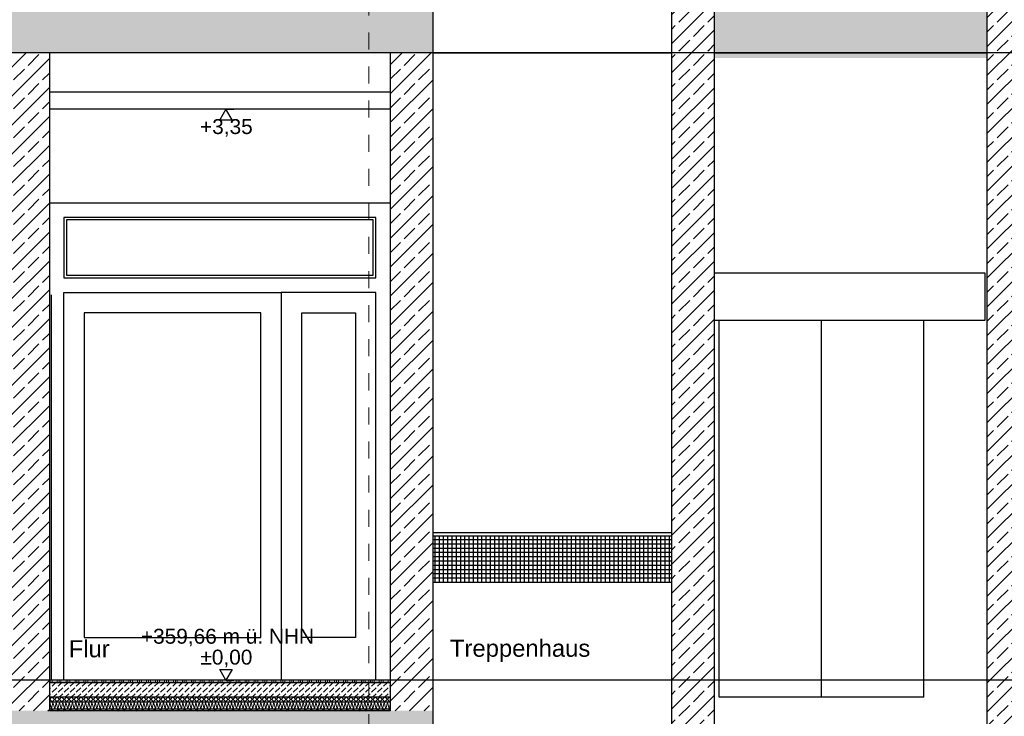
# Model space of a CAD drawing. Header units: metres. Extents: x -27.8 to 39.4, y -22.2 to 2.8.
# Tile 58 of 80: x 13.9 to 19.6, y -10.4 to -6.3. Entities that reach past the tile are written whole.
import ezdxf

# ---------------------------------------------------------------- set-up
doc = ezdxf.new("R2010")
doc.units = ezdxf.units.M
doc.header["$LTSCALE"] = 0.4
doc.header["$MEASUREMENT"] = 0
doc.linetypes.add('Raster', pattern=[0.2, 0.1, -0.05, 0, -0.05])
doc.layers.get('0').update_dxf_attribs({"color": 8, "lineweight": 9})
doc.layers.get('Defpoints').update_dxf_attribs({"color": 8, "lineweight": 9})
for name, color, linetype in [('Neubau_A-Decken', 8, 'Continuous'), ('Neubau_A-STB Wände', 8, 'Continuous'), ('Neubau_A-TB Wände', 8, 'Continuous'), ('Neubau_B-abgehängte Decke', 8, 'Continuous'), ('Neubau_B-Bodenaufbau', 8, 'Continuous'), ('Neubau_B-Treppe _ Geländer', 8, 'Continuous'), ('Neubau_R-Konstruktionsraster gross', 33, 'Continuous'), ('Neubau_S-Linien _ Schraffuren.2D', 8, 'Continuous'), ('Neubau_T-Bemaßung', 8, 'Continuous'), ('Neubau_T-Text', 8, 'Continuous')]:
    doc.layers.add(name, color=color, linetype=linetype)
doc.styles.add('ERSTELLTER_STIL_2', font='arial.ttf')
doc.dimstyles.new('ERSTELLTER_STIL__1', dxfattribs={"dimtxt": 0.0875, "dimasz": 0.059375, "dimexe": 0.18, "dimexo": 0.0625, "dimgap": 0, "dimtad": 1, "dimzin": 0, "dimdsep": 46, "dimtxsty": 'ERSTELLTER_STIL_2', "dimblk": 'ARROWHEAD_6', "dimblk1": 'ARROWHEAD_6', "dimblk2": 'ARROWHEAD_6', "dimcen": 0.09, "dimclrd": 7, "dimclre": 7, "dimclrt": 7, "dimazin": 0, "dimtfac": 1, "dimtdec": 4, "dimtmove": 0, "dimatfit": 3, "dimfxl": 1, "dimtolj": 1, "dimtzin": 0, "dimarcsym": 0})
pattern_1 = [(45, (388.31789, -10.175), (-0.084852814, 0.084852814), []), (45, (388.27546, -10.13257), (-0.084852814, 0.084852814), [0.09, -0.03])]

# ---------------------------------------------------------------- blocks, each defined once
blk = doc.blocks.new('ARROWHEAD_6')
at = {"color": 0, "linetype": 'Continuous', "lineweight": 0}
for p, q in [((0, 0), (-1, 0)), ((-0.5, -0.5), (0.5, 0.5))]:
    blk.add_line(p, q, dxfattribs=at)
blk = doc.blocks.new('*D381')
at = {"layer": 'Defpoints', "color": 0, "linetype": 'Continuous', "transparency": 16777216}
for p in [(-0.3, -10.355), (11.1831, -10.355), (16.03, -10.655)]:
    blk.add_point(p, dxfattribs=at)
at = {"layer": 'Neubau_T-Bemaßung', "linetype": 'Continuous', "lineweight": -2, "transparency": 16777216}
for p, q in [((11.1831, -10.2956), (11.1831, -10.2363)), ((-0.2375, -10.355), (11.3631, -10.355)), ((11.1831, -10.355), (11.1831, -10.3917)), ((11.1831, -10.655), (11.1831, -10.6186)), ((15.9675, -10.655), (11.0031, -10.655)), ((11.1831, -10.7144), (11.1831, -10.7737))]:
    blk.add_line(p, q, dxfattribs=at)
at = {"layer": 'Neubau_T-Bemaßung', "linetype": 'Continuous', "lineweight": -2, "transparency": 16777216, "xscale": 0.059375, "yscale": 0.059375, "zscale": 0.059375}
for p, rotation in [((11.1831, -10.355), 270), ((11.1831, -10.655), 90)]:
    blk.add_blockref('ARROWHEAD_6', p, dxfattribs=dict(at, rotation=rotation))
at = {"layer": 'Neubau_T-Bemaßung', "linetype": 'Continuous', "transparency": 16777216, "insert": (11.1831, -10.5051), "char_height": 0.0875, "attachment_point": 5, "rotation": 90, "style": 'ERSTELLTER_STIL_2'}
blk.add_mtext('\\A1;0.30', dxfattribs=at)
blk = doc.blocks.new('*D383')
at = {"layer": 'Defpoints', "color": 0, "linetype": 'Continuous', "transparency": 16777216}
for p in [(11.0694, -10.175), (33.092, -10.175), (-0.3, -10.355)]:
    blk.add_point(p, dxfattribs=at)
at = {"layer": 'Neubau_T-Bemaßung', "linetype": 'Continuous', "lineweight": -2, "transparency": 16777216}
for p, q in [((11.0694, -10.175), (11.0694, -10.0772)), ((33.0295, -10.175), (10.8894, -10.175)), ((11.0694, -10.2956), (11.0694, -10.2344)), ((-0.2375, -10.355), (11.2494, -10.355))]:
    blk.add_line(p, q, dxfattribs=at)
at = {"layer": 'Neubau_T-Bemaßung', "linetype": 'Continuous', "lineweight": -2, "transparency": 16777216, "xscale": 0.059375, "yscale": 0.059375, "zscale": 0.059375}
for p, rotation in [((11.0694, -10.175), 90), ((11.0694, -10.355), 270)]:
    blk.add_blockref('ARROWHEAD_6', p, dxfattribs=dict(at, rotation=rotation))
at = {"layer": 'Neubau_T-Bemaßung', "linetype": 'Continuous', "transparency": 16777216, "insert": (11.1831, -10.0772), "char_height": 0.0875, "attachment_point": 5, "rotation": 90, "style": 'ERSTELLTER_STIL_2'}
blk.add_mtext('\\A1;0.18', dxfattribs=at)
blk = doc.blocks.new('*D384')
at = {"layer": 'Defpoints', "color": 0, "linetype": 'Continuous', "transparency": 16777216}
for p in [(11.1831, -8.075), (11.3559, -8.075), (33.092, -10.175)]:
    blk.add_point(p, dxfattribs=at)
at = {"layer": 'Neubau_T-Bemaßung', "linetype": 'Continuous', "lineweight": -2, "transparency": 16777216}
for p, q in [((11.2934, -8.075), (11.0031, -8.075)), ((11.1831, -8.1344), (11.1831, -9.0143)), ((11.1831, -10.1156), (11.1831, -9.2427)), ((33.0295, -10.175), (11.0031, -10.175))]:
    blk.add_line(p, q, dxfattribs=at)
at = {"layer": 'Neubau_T-Bemaßung', "linetype": 'Continuous', "lineweight": -2, "transparency": 16777216, "xscale": 0.059375, "yscale": 0.059375, "zscale": 0.059375}
for p, rotation in [((11.1831, -8.075), 90), ((11.1831, -10.175), 270)]:
    blk.add_blockref('ARROWHEAD_6', p, dxfattribs=dict(at, rotation=rotation))
at = {"layer": 'Neubau_T-Bemaßung', "linetype": 'Continuous', "transparency": 16777216, "insert": (11.1831, -9.1285), "char_height": 0.0875, "attachment_point": 5, "rotation": 90, "style": 'ERSTELLTER_STIL_2'}
blk.add_mtext('\\A1;2.10', dxfattribs=at)
blk = doc.blocks.new('*D386')
at = {"layer": 'Defpoints', "color": 0, "linetype": 'Continuous', "transparency": 16777216}
for p in [(11.1831, -6.495), (23.73, -6.495), (11.2444, -7.975)]:
    blk.add_point(p, dxfattribs=at)
at = {"layer": 'Neubau_T-Bemaßung', "linetype": 'Continuous', "lineweight": -2, "transparency": 16777216}
for p, q in [((23.6675, -6.495), (11.0031, -6.495)), ((11.1831, -6.5544), (11.1831, -7.1289)), ((11.1831, -7.9156), (11.1831, -7.3481)), ((11.1819, -7.975), (11.0031, -7.975))]:
    blk.add_line(p, q, dxfattribs=at)
at = {"layer": 'Neubau_T-Bemaßung', "linetype": 'Continuous', "lineweight": -2, "transparency": 16777216, "xscale": 0.059375, "yscale": 0.059375, "zscale": 0.059375}
for p, rotation in [((11.1831, -6.495), 90), ((11.1831, -7.975), 270)]:
    blk.add_blockref('ARROWHEAD_6', p, dxfattribs=dict(at, rotation=rotation))
at = {"layer": 'Neubau_T-Bemaßung', "linetype": 'Continuous', "transparency": 16777216, "insert": (11.1831, -7.2385), "char_height": 0.0875, "attachment_point": 5, "rotation": 90, "style": 'ERSTELLTER_STIL_2'}
blk.add_mtext('\\A1;1.48', dxfattribs=at)
blk = doc.blocks.new('*D387')
at = {"layer": 'Defpoints', "color": 0, "linetype": 'Continuous', "transparency": 16777216}
for p in [(11.1831, -6.195), (23.73, -6.195), (23.73, -6.495)]:
    blk.add_point(p, dxfattribs=at)
at = {"layer": 'Neubau_T-Bemaßung', "linetype": 'Continuous', "lineweight": -2, "transparency": 16777216}
for p, q in [((11.1831, -6.1356), (11.1831, -6.0763)), ((23.6675, -6.195), (11.0031, -6.195)), ((11.1831, -6.195), (11.1831, -6.2317)), ((11.1831, -6.495), (11.1831, -6.4586)), ((23.6675, -6.495), (11.0031, -6.495)), ((11.1831, -6.5544), (11.1831, -6.6138))]:
    blk.add_line(p, q, dxfattribs=at)
at = {"layer": 'Neubau_T-Bemaßung', "linetype": 'Continuous', "lineweight": -2, "transparency": 16777216, "xscale": 0.059375, "yscale": 0.059375, "zscale": 0.059375}
for p, rotation in [((11.1831, -6.195), 270), ((11.1831, -6.495), 90)]:
    blk.add_blockref('ARROWHEAD_6', p, dxfattribs=dict(at, rotation=rotation))
at = {"layer": 'Neubau_T-Bemaßung', "linetype": 'Continuous', "transparency": 16777216, "insert": (11.1831, -6.3451), "char_height": 0.0875, "attachment_point": 5, "rotation": 90, "style": 'ERSTELLTER_STIL_2'}
blk.add_mtext('\\A1;0.30', dxfattribs=at)
blk = doc.blocks.new('*D398')
at = {"layer": 'Defpoints', "color": 0, "linetype": 'Continuous', "transparency": 16777216}
for p in [(11.5331, -6.495), (23.73, -6.495), (-0.3, -10.355)]:
    blk.add_point(p, dxfattribs=at)
at = {"layer": 'Neubau_T-Bemaßung', "linetype": 'Continuous', "lineweight": -2, "transparency": 16777216}
for p, q in [((23.6675, -6.495), (11.3531, -6.495)), ((11.5331, -6.5544), (11.5331, -8.3149)), ((11.5331, -10.2956), (11.5331, -8.5421)), ((-0.2375, -10.355), (11.7131, -10.355))]:
    blk.add_line(p, q, dxfattribs=at)
at = {"layer": 'Neubau_T-Bemaßung', "linetype": 'Continuous', "lineweight": -2, "transparency": 16777216, "xscale": 0.059375, "yscale": 0.059375, "zscale": 0.059375}
for p, rotation in [((11.5331, -6.495), 90), ((11.5331, -10.355), 270)]:
    blk.add_blockref('ARROWHEAD_6', p, dxfattribs=dict(at, rotation=rotation))
at = {"layer": 'Neubau_T-Bemaßung', "linetype": 'Continuous', "transparency": 16777216, "insert": (11.5331, -8.4285), "char_height": 0.0875, "attachment_point": 5, "rotation": 90, "style": 'ERSTELLTER_STIL_2'}
blk.add_mtext('\\A1;3.86', dxfattribs=at)
blk = doc.blocks.new('*D399')
at = {"layer": 'Defpoints', "color": 0, "linetype": 'Continuous', "transparency": 16777216}
for p in [(11.5331, -6.195), (23.73, -6.195), (23.73, -6.495)]:
    blk.add_point(p, dxfattribs=at)
at = {"layer": 'Neubau_T-Bemaßung', "linetype": 'Continuous', "lineweight": -2, "transparency": 16777216}
for p, q in [((11.5331, -6.1356), (11.5331, -6.0763)), ((23.6675, -6.195), (11.3531, -6.195)), ((11.5331, -6.195), (11.5331, -6.2317)), ((11.5331, -6.495), (11.5331, -6.4586)), ((23.6675, -6.495), (11.3531, -6.495)), ((11.5331, -6.5544), (11.5331, -6.6138))]:
    blk.add_line(p, q, dxfattribs=at)
at = {"layer": 'Neubau_T-Bemaßung', "linetype": 'Continuous', "lineweight": -2, "transparency": 16777216, "xscale": 0.059375, "yscale": 0.059375, "zscale": 0.059375}
for p, rotation in [((11.5331, -6.195), 270), ((11.5331, -6.495), 90)]:
    blk.add_blockref('ARROWHEAD_6', p, dxfattribs=dict(at, rotation=rotation))
at = {"layer": 'Neubau_T-Bemaßung', "linetype": 'Continuous', "transparency": 16777216, "insert": (11.5331, -6.3451), "char_height": 0.0875, "attachment_point": 5, "rotation": 90, "style": 'ERSTELLTER_STIL_2'}
blk.add_mtext('\\A1;0.30', dxfattribs=at)
blk = doc.blocks.new('*D405')
at = {"layer": 'Defpoints', "color": 0, "linetype": 'Continuous', "transparency": 16777216}
for p in [(1.4797, -10.175), (33.092, -10.175), (-0.3, -10.355)]:
    blk.add_point(p, dxfattribs=at)
at = {"layer": 'Neubau_T-Bemaßung', "linetype": 'Continuous', "lineweight": -2, "transparency": 16777216}
for p, q in [((1.4797, -10.175), (1.4797, -10.0772)), ((33.0295, -10.175), (1.2997, -10.175)), ((1.4797, -10.2956), (1.4797, -10.2344)), ((-0.2375, -10.355), (1.6597, -10.355))]:
    blk.add_line(p, q, dxfattribs=at)
at = {"layer": 'Neubau_T-Bemaßung', "linetype": 'Continuous', "lineweight": -2, "transparency": 16777216, "xscale": 0.059375, "yscale": 0.059375, "zscale": 0.059375}
for p, rotation in [((1.4797, -10.175), 90), ((1.4797, -10.355), 270)]:
    blk.add_blockref('ARROWHEAD_6', p, dxfattribs=dict(at, rotation=rotation))
at = {"layer": 'Neubau_T-Bemaßung', "linetype": 'Continuous', "transparency": 16777216, "insert": (1.5934, -10.0772), "char_height": 0.0875, "attachment_point": 5, "rotation": 90, "style": 'ERSTELLTER_STIL_2'}
blk.add_mtext('\\A1;0.18', dxfattribs=at)
blk = doc.blocks.new('*D406')
at = {"layer": 'Defpoints', "color": 0, "linetype": 'Continuous', "transparency": 16777216}
for p in [(1.5934, -6.825), (7.9525, -6.825), (33.092, -10.175)]:
    blk.add_point(p, dxfattribs=at)
at = {"layer": 'Neubau_T-Bemaßung', "linetype": 'Continuous', "lineweight": -2, "transparency": 16777216}
for p, q in [((7.89, -6.825), (1.4134, -6.825)), ((1.5934, -6.8844), (1.5934, -8.3896)), ((1.5934, -10.1156), (1.5934, -8.6174)), ((33.0295, -10.175), (1.4134, -10.175))]:
    blk.add_line(p, q, dxfattribs=at)
at = {"layer": 'Neubau_T-Bemaßung', "linetype": 'Continuous', "lineweight": -2, "transparency": 16777216, "xscale": 0.059375, "yscale": 0.059375, "zscale": 0.059375}
for p, rotation in [((1.5934, -6.825), 90), ((1.5934, -10.175), 270)]:
    blk.add_blockref('ARROWHEAD_6', p, dxfattribs=dict(at, rotation=rotation))
at = {"layer": 'Neubau_T-Bemaßung', "linetype": 'Continuous', "transparency": 16777216, "insert": (1.5934, -8.5035), "char_height": 0.0875, "attachment_point": 5, "rotation": 90, "style": 'ERSTELLTER_STIL_2'}
blk.add_mtext('\\A1;3.35', dxfattribs=at)
blk = doc.blocks.new('*D408')
at = {"layer": 'Defpoints', "color": 0, "linetype": 'Continuous', "transparency": 16777216}
for p in [(1.5934, -6.495), (23.73, -6.495), (7.9525, -6.725)]:
    blk.add_point(p, dxfattribs=at)
at = {"layer": 'Neubau_T-Bemaßung', "linetype": 'Continuous', "lineweight": -2, "transparency": 16777216}
for p, q in [((1.5934, -6.4356), (1.5934, -6.3763)), ((23.6675, -6.495), (1.4134, -6.495)), ((1.5934, -6.495), (1.5934, -6.4965)), ((7.89, -6.725), (1.4134, -6.725)), ((1.5934, -6.725), (1.5934, -6.7238)), ((1.5934, -6.7844), (1.5934, -6.8438))]:
    blk.add_line(p, q, dxfattribs=at)
at = {"layer": 'Neubau_T-Bemaßung', "linetype": 'Continuous', "lineweight": -2, "transparency": 16777216, "xscale": 0.059375, "yscale": 0.059375, "zscale": 0.059375}
for p, rotation in [((1.5934, -6.495), 270), ((1.5934, -6.725), 90)]:
    blk.add_blockref('ARROWHEAD_6', p, dxfattribs=dict(at, rotation=rotation))
at = {"layer": 'Neubau_T-Bemaßung', "linetype": 'Continuous', "transparency": 16777216, "insert": (1.5934, -6.6101), "char_height": 0.0875, "attachment_point": 5, "rotation": 90, "style": 'ERSTELLTER_STIL_2'}
blk.add_mtext('\\A1;0.23', dxfattribs=at)
blk = doc.blocks.new('*D409')
at = {"layer": 'Defpoints', "color": 0, "linetype": 'Continuous', "transparency": 16777216}
for p in [(1.5934, -6.195), (23.73, -6.195), (23.73, -6.495)]:
    blk.add_point(p, dxfattribs=at)
at = {"layer": 'Neubau_T-Bemaßung', "linetype": 'Continuous', "lineweight": -2, "transparency": 16777216}
for p, q in [((1.5934, -6.1356), (1.5934, -6.0763)), ((23.6675, -6.195), (1.4134, -6.195)), ((1.5934, -6.195), (1.5934, -6.2317)), ((1.5934, -6.495), (1.5934, -6.4586)), ((23.6675, -6.495), (1.4134, -6.495)), ((1.5934, -6.5544), (1.5934, -6.6138))]:
    blk.add_line(p, q, dxfattribs=at)
at = {"layer": 'Neubau_T-Bemaßung', "linetype": 'Continuous', "lineweight": -2, "transparency": 16777216, "xscale": 0.059375, "yscale": 0.059375, "zscale": 0.059375}
for p, rotation in [((1.5934, -6.195), 270), ((1.5934, -6.495), 90)]:
    blk.add_blockref('ARROWHEAD_6', p, dxfattribs=dict(at, rotation=rotation))
at = {"layer": 'Neubau_T-Bemaßung', "linetype": 'Continuous', "transparency": 16777216, "insert": (1.5934, -6.3451), "char_height": 0.0875, "attachment_point": 5, "rotation": 90, "style": 'ERSTELLTER_STIL_2'}
blk.add_mtext('\\A1;0.30', dxfattribs=at)
blk = doc.blocks.new('*D418')
at = {"layer": 'Defpoints', "color": 0, "linetype": 'Continuous', "transparency": 16777216}
for p in [(1.9434, -6.495), (23.73, -6.495), (-0.3, -10.355)]:
    blk.add_point(p, dxfattribs=at)
at = {"layer": 'Neubau_T-Bemaßung', "linetype": 'Continuous', "lineweight": -2, "transparency": 16777216}
for p, q in [((23.6675, -6.495), (1.7634, -6.495)), ((1.9434, -6.5544), (1.9434, -8.3149)), ((1.9434, -10.2956), (1.9434, -8.5421)), ((-0.2375, -10.355), (2.1234, -10.355))]:
    blk.add_line(p, q, dxfattribs=at)
at = {"layer": 'Neubau_T-Bemaßung', "linetype": 'Continuous', "lineweight": -2, "transparency": 16777216, "xscale": 0.059375, "yscale": 0.059375, "zscale": 0.059375}
for p, rotation in [((1.9434, -6.495), 90), ((1.9434, -10.355), 270)]:
    blk.add_blockref('ARROWHEAD_6', p, dxfattribs=dict(at, rotation=rotation))
at = {"layer": 'Neubau_T-Bemaßung', "linetype": 'Continuous', "transparency": 16777216, "insert": (1.9434, -8.4285), "char_height": 0.0875, "attachment_point": 5, "rotation": 90, "style": 'ERSTELLTER_STIL_2'}
blk.add_mtext('\\A1;3.86', dxfattribs=at)
blk = doc.blocks.new('*D419')
at = {"layer": 'Defpoints', "color": 0, "linetype": 'Continuous', "transparency": 16777216}
for p in [(1.9434, -6.195), (23.73, -6.195), (23.73, -6.495)]:
    blk.add_point(p, dxfattribs=at)
at = {"layer": 'Neubau_T-Bemaßung', "linetype": 'Continuous', "lineweight": -2, "transparency": 16777216}
for p, q in [((1.9434, -6.1356), (1.9434, -6.0763)), ((23.6675, -6.195), (1.7634, -6.195)), ((1.9434, -6.195), (1.9434, -6.2317)), ((1.9434, -6.495), (1.9434, -6.4586)), ((23.6675, -6.495), (1.7634, -6.495)), ((1.9434, -6.5544), (1.9434, -6.6138))]:
    blk.add_line(p, q, dxfattribs=at)
at = {"layer": 'Neubau_T-Bemaßung', "linetype": 'Continuous', "lineweight": -2, "transparency": 16777216, "xscale": 0.059375, "yscale": 0.059375, "zscale": 0.059375}
for p, rotation in [((1.9434, -6.195), 270), ((1.9434, -6.495), 90)]:
    blk.add_blockref('ARROWHEAD_6', p, dxfattribs=dict(at, rotation=rotation))
at = {"layer": 'Neubau_T-Bemaßung', "linetype": 'Continuous', "transparency": 16777216, "insert": (1.9434, -6.3451), "char_height": 0.0875, "attachment_point": 5, "rotation": 90, "style": 'ERSTELLTER_STIL_2'}
blk.add_mtext('\\A1;0.30', dxfattribs=at)

msp = doc.modelspace()

# ---------------------------------------------------------------- hatches: boundary and pattern name
at = {"layer": 'Neubau_A-Decken', "linetype": 'Continuous'}
h = msp.add_hatch(dxfattribs=at)
h.set_pattern_fill('BETON__STAHLBETON_0001', color=256, style=0, pattern_type=2)
h.set_pattern_definition(pattern_1)
h.paths.add_polyline_path([(-0.125, -6.495), (16.28, -6.495), (16.28, -6.195), (-0.125, -6.195)])
h = msp.add_hatch(dxfattribs=at)
h.set_pattern_fill('BETON__STAHLBETON_0001', color=256, style=0, pattern_type=2)
h.set_pattern_definition(pattern_1)
h.paths.add_polyline_path([(3.275, -10.355), (3.275, -10.655), (16.28, -10.655), (16.28, -10.355)])
at = {"layer": 'Neubau_A-STB Wände', "linetype": 'Continuous'}
h = msp.add_hatch(dxfattribs=at)
h.set_pattern_fill('BETON__STAHLBETON_0001', color=256, style=0, pattern_type=2)
h.set_pattern_definition(pattern_1)
h.paths.add_polyline_path([(17.93, -2.695), (17.68, -2.695), (17.68, -6.475), (17.93, -6.475)])
h = msp.add_hatch(dxfattribs=at)
h.set_pattern_fill('BETON__STAHLBETON_0001', color=256, style=0, pattern_type=2)
h.set_pattern_definition(pattern_1)
h.paths.add_polyline_path([(19.78, -2.695), (19.53, -2.695), (19.53, -6.475), (19.78, -6.475)])
h = msp.add_hatch(dxfattribs=at)
h.set_pattern_fill('BETON__STAHLBETON_0001', color=256, style=0, pattern_type=2)
h.set_pattern_definition(pattern_1)
h.paths.add_polyline_path([(14.03, -10.355), (14.03, -6.495), (13.78, -6.495), (13.78, -10.355)])
h = msp.add_hatch(dxfattribs=at)
h.set_pattern_fill('BETON__STAHLBETON_0001', color=256, style=0, pattern_type=2)
h.set_pattern_definition(pattern_1)
h.paths.add_polyline_path([(16.28, -6.495), (16.03, -6.495), (16.03, -10.355), (16.28, -10.355)])
h = msp.add_hatch(dxfattribs=at)
h.set_pattern_fill('BETON__STAHLBETON_0001', color=256, style=0, pattern_type=2)
h.set_pattern_definition(pattern_1)
h.paths.add_polyline_path([(17.93, -6.475), (17.68, -6.475), (17.68, -10.655), (17.93, -10.655)])
h = msp.add_hatch(dxfattribs=at)
h.set_pattern_fill('BETON__STAHLBETON_0001', color=256, style=0, pattern_type=2)
h.set_pattern_definition(pattern_1)
h.paths.add_polyline_path([(19.78, -6.475), (19.53, -6.475), (19.53, -10.655), (19.78, -10.655)])
at = {"layer": 'Neubau_B-Bodenaufbau', "linetype": 'Continuous'}
h = msp.add_hatch(dxfattribs=at)
h.set_pattern_fill('BETON__UNBEWEHRT_0001', color=256, style=0, pattern_type=2)
h.set_pattern_definition([(45, (388.31789, -10.175), (-0.035355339, 0.035355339), [0.0375, -0.0125]), (45, (388.31789, -10.139645), (-0.035355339, 0.035355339), [0.0375, -0.0125])])
h.paths.add_polyline_path([(14.03, -10.19), (14.03, -10.275), (16.03, -10.275), (16.03, -10.19)])
h = msp.add_hatch(dxfattribs=at)
h.set_pattern_fill('DÄMMUNG__HART_2_0001', color=256, style=0, pattern_type=2)
h.set_pattern_definition([(45, (388.31789, -10.175), (-0.0141421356, 0.0141421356), []), (135, (388.31789, -10.175), (0.0141421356, 0.0141421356), [])])
h.paths.add_polyline_path([(14.03, -10.275), (14.03, -10.305), (16.03, -10.305), (16.03, -10.275)])
h = msp.add_hatch(dxfattribs=at)
h.set_pattern_fill('GUßASPHALT_0001', color=256, style=0, pattern_type=2)
h.set_pattern_definition([(45, (388.31789, -10.175), (-0.0176776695, 0.0176776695), []), (135, (388.31789, -10.175), (0.0176776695, 0.0176776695), [])])
h.paths.add_polyline_path([(14.03, -10.355), (16.03, -10.355), (16.03, -10.345), (14.03, -10.345)])
at = {"layer": 'Neubau_B-Treppe _ Geländer', "linetype": 'Continuous'}
h = msp.add_hatch(dxfattribs=at)
h.set_pattern_fill('BETON__FERTIGTEIL_TRÄGER_1D', color=256, style=0, pattern_type=2)
h.set_pattern_definition([(0, (388.31789, -10.175), (0, 0.025), []), (90, (388.31789, -10.175), (-0.025, 0), [])])
h.paths.add_polyline_path([(17.68, -9.6021), (17.68, -9.3304), (16.28, -9.3304), (16.28, -9.6021)])
at = {"layer": 'Neubau_S-Linien _ Schraffuren.2D', "linetype": 'Continuous'}
msp.add_hatch(color=256, dxfattribs=at).paths.add_polyline_path([(17.93, -6.165), (19.53, -6.165), (19.53, -6.525), (17.93, -6.525)])

# ---------------------------------------------------------------- linework, layer by layer
at = {"layer": 'Neubau_A-Decken', "linetype": 'Continuous'}
for p, q in [((16.28, -6.195), (16.28, -6.495)), ((16.03, -6.495), (14.03, -6.495)), ((16.28, -6.495), (17.68, -6.495)), ((17.93, -6.495), (19.53, -6.495)), ((16.03, -10.355), (14.03, -10.355)), ((16.28, -10.355), (16.28, -10.655))]:
    msp.add_line(p, q, dxfattribs=at)
at = {"layer": 'Neubau_A-STB Wände', "linetype": 'Continuous'}
for p, q in [((17.93, -2.695), (17.93, -6.475)), ((19.53, -2.695), (19.53, -6.475)), ((17.68, -3.025), (17.68, -6.475)), ((14.03, -6.495), (14.03, -6.725)), ((16.03, -6.495), (16.03, -6.725)), ((16.28, -6.495), (16.28, -9.3104)), ((17.68, -6.475), (17.68, -9.3104)), ((17.93, -6.475), (17.93, -10.655)), ((19.53, -6.475), (19.53, -10.655)), ((14.03, -6.725), (14.03, -6.825)), ((16.03, -6.725), (16.03, -6.825)), ((14.03, -6.825), (14.03, -10.175)), ((16.03, -6.825), (16.03, -10.175)), ((17.93, -7.785), (19.5175, -7.785)), ((19.5175, -7.785), (19.5175, -8.065)), ((14.0399, -7.915), (14.0399, -10.175)), ((14.04, -7.915), (14.0399, -7.915)), ((14.04, -7.915), (14.04, -10.175)), ((19.5175, -8.065), (17.93, -8.065)), ((17.96, -10.275), (17.96, -8.065)), ((18.56, -10.275), (18.56, -8.065)), ((19.16, -10.275), (19.16, -8.065)), ((16.28, -9.6021), (16.28, -10.355)), ((17.68, -9.6021), (17.68, -10.655)), ((18.56, -10.275), (17.96, -10.275)), ((19.16, -10.275), (18.56, -10.275))]:
    msp.add_line(p, q, dxfattribs=at)
at = {"layer": 'Neubau_A-STB Wände', "linetype": 'Continuous', "flags": 128}
for points in [[(16.28, -9.3104), (16.28, -9.3304), (16.28, -9.6021)], [(17.68, -9.3104), (17.68, -9.3304), (17.68, -9.6021)], [(14.03, -10.175), (14.03, -10.19), (14.03, -10.275), (14.03, -10.305), (14.03, -10.345), (14.03, -10.355)], [(16.03, -10.175), (16.03, -10.19), (16.03, -10.275), (16.03, -10.305), (16.03, -10.345), (16.03, -10.355)]]:
    msp.add_lwpolyline(points, dxfattribs=at)
at = {"layer": 'Neubau_A-TB Wände', "linetype": 'Continuous'}
for p, q in [((14.03, -7.375), (16.03, -7.375)), ((15.945, -7.46), (14.115, -7.46)), ((14.115, -7.46), (14.115, -7.815)), ((15.93, -7.475), (14.13, -7.475)), ((14.13, -7.475), (14.13, -7.8)), ((15.93, -7.8), (15.93, -7.475)), ((15.945, -7.815), (15.945, -7.46)), ((14.115, -7.815), (15.945, -7.815)), ((14.13, -7.8), (15.93, -7.8)), ((14.1149, -10.175), (14.1149, -7.9)), ((14.1149, -7.9), (15.3898, -7.9)), ((15.3898, -7.9), (15.3898, -10.175)), ((15.3901, -7.9), (15.3898, -7.9)), ((15.945, -7.9), (15.3901, -7.9)), ((15.3901, -7.9), (15.3901, -10.175)), ((15.945, -10.175), (15.945, -7.9)), ((15.3901, -7.915), (15.3898, -7.915)), ((15.2698, -8.02), (14.2349, -8.02)), ((14.2349, -8.02), (14.2349, -9.925)), ((15.2698, -9.925), (15.2698, -8.02)), ((15.5101, -9.925), (15.5101, -8.02)), ((15.5101, -8.02), (15.825, -8.02)), ((15.825, -8.02), (15.825, -9.925)), ((14.2349, -9.925), (15.2698, -9.925)), ((15.825, -9.925), (15.5101, -9.925))]:
    msp.add_line(p, q, dxfattribs=at)
at = {"layer": 'Neubau_B-abgehängte Decke', "linetype": 'Continuous'}
for p, q in [((16.03, -6.725), (14.03, -6.725)), ((16.03, -6.825), (14.03, -6.825))]:
    msp.add_line(p, q, dxfattribs=at)
at = {"layer": 'Neubau_B-Bodenaufbau', "linetype": 'Continuous'}
for p, q in [((16.03, -10.175), (14.03, -10.175)), ((16.03, -10.19), (14.03, -10.19)), ((16.03, -10.275), (14.03, -10.275)), ((16.03, -10.305), (14.03, -10.305)), ((16.03, -10.345), (14.03, -10.345))]:
    msp.add_line(p, q, dxfattribs=at)
at = {"layer": 'Neubau_B-Bodenaufbau', "linetype": 'Continuous', "lineweight": 9}
for p, q in [((14.03, -10.1862), (14.0454, -10.1862)), ((14.0341, -10.175), (14.0341, -10.19)), ((14.0454, -10.175), (14.0454, -10.19)), ((14.0454, -10.1862), (14.0979, -10.1862)), ((14.0754, -10.175), (14.0754, -10.19)), ((14.0866, -10.175), (14.0866, -10.19)), ((14.0979, -10.175), (14.0979, -10.19)), ((14.0979, -10.1862), (14.1504, -10.1862)), ((14.1279, -10.175), (14.1279, -10.19)), ((14.1391, -10.175), (14.1391, -10.19)), ((14.1504, -10.175), (14.1504, -10.19)), ((14.1504, -10.1862), (14.2029, -10.1862)), ((14.1804, -10.175), (14.1804, -10.19)), ((14.1916, -10.175), (14.1916, -10.19)), ((14.2029, -10.175), (14.2029, -10.19)), ((14.2029, -10.1862), (14.2554, -10.1862)), ((14.2329, -10.175), (14.2329, -10.19)), ((14.2441, -10.175), (14.2441, -10.19)), ((14.2554, -10.175), (14.2554, -10.19)), ((14.2554, -10.1862), (14.3079, -10.1862)), ((14.2854, -10.175), (14.2854, -10.19)), ((14.2966, -10.175), (14.2966, -10.19)), ((14.3079, -10.175), (14.3079, -10.19)), ((14.3079, -10.1862), (14.3604, -10.1862)), ((14.3379, -10.175), (14.3379, -10.19)), ((14.3491, -10.175), (14.3491, -10.19)), ((14.3604, -10.175), (14.3604, -10.19)), ((14.3604, -10.1862), (14.4129, -10.1862)), ((14.3904, -10.175), (14.3904, -10.19)), ((14.4016, -10.175), (14.4016, -10.19)), ((14.4129, -10.175), (14.4129, -10.19)), ((14.4129, -10.1862), (14.4654, -10.1862)), ((14.4429, -10.175), (14.4429, -10.19)), ((14.4541, -10.175), (14.4541, -10.19)), ((14.4654, -10.175), (14.4654, -10.19)), ((14.4654, -10.1862), (14.5179, -10.1862)), ((14.4954, -10.175), (14.4954, -10.19)), ((14.5066, -10.175), (14.5066, -10.19)), ((14.5179, -10.175), (14.5179, -10.19)), ((14.5179, -10.1862), (14.5704, -10.1862)), ((14.5479, -10.175), (14.5479, -10.19)), ((14.5591, -10.175), (14.5591, -10.19)), ((14.5704, -10.175), (14.5704, -10.19)), ((14.5704, -10.1862), (14.6229, -10.1862)), ((14.6004, -10.175), (14.6004, -10.19)), ((14.6116, -10.175), (14.6116, -10.19)), ((14.6229, -10.175), (14.6229, -10.19)), ((14.6229, -10.1862), (14.6754, -10.1862)), ((14.6529, -10.175), (14.6529, -10.19)), ((14.6641, -10.175), (14.6641, -10.19)), ((14.6754, -10.175), (14.6754, -10.19)), ((14.6754, -10.1862), (14.7279, -10.1862)), ((14.7054, -10.175), (14.7054, -10.19)), ((14.7166, -10.175), (14.7166, -10.19)), ((14.7279, -10.175), (14.7279, -10.19)), ((14.7279, -10.1862), (14.7804, -10.1862)), ((14.7579, -10.175), (14.7579, -10.19)), ((14.7691, -10.175), (14.7691, -10.19)), ((14.7804, -10.175), (14.7804, -10.19)), ((14.7804, -10.1862), (14.8329, -10.1862)), ((14.8104, -10.175), (14.8104, -10.19)), ((14.8216, -10.175), (14.8216, -10.19)), ((14.8329, -10.175), (14.8329, -10.19)), ((14.8329, -10.1862), (14.8854, -10.1862)), ((14.8629, -10.175), (14.8629, -10.19)), ((14.8741, -10.175), (14.8741, -10.19)), ((14.8854, -10.175), (14.8854, -10.19)), ((14.8854, -10.1862), (14.9379, -10.1862)), ((14.9154, -10.175), (14.9154, -10.19)), ((14.9266, -10.175), (14.9266, -10.19)), ((14.9379, -10.175), (14.9379, -10.19)), ((14.9379, -10.1862), (14.9904, -10.1862)), ((14.9679, -10.175), (14.9679, -10.19)), ((14.9791, -10.175), (14.9791, -10.19)), ((14.9904, -10.175), (14.9904, -10.19)), ((14.9904, -10.1862), (15.0429, -10.1862)), ((15.0204, -10.175), (15.0204, -10.19)), ((15.0316, -10.175), (15.0316, -10.19)), ((15.0429, -10.175), (15.0429, -10.19)), ((15.0429, -10.1862), (15.0954, -10.1862)), ((15.0729, -10.175), (15.0729, -10.19)), ((15.0841, -10.175), (15.0841, -10.19)), ((15.0954, -10.175), (15.0954, -10.19)), ((15.0954, -10.1862), (15.1479, -10.1862)), ((15.1254, -10.175), (15.1254, -10.19)), ((15.1366, -10.175), (15.1366, -10.19)), ((15.1479, -10.175), (15.1479, -10.19)), ((15.1479, -10.1862), (15.2004, -10.1862)), ((15.1779, -10.175), (15.1779, -10.19)), ((15.1891, -10.175), (15.1891, -10.19)), ((15.2004, -10.175), (15.2004, -10.19)), ((15.2004, -10.1862), (15.2529, -10.1862)), ((15.2304, -10.175), (15.2304, -10.19)), ((15.2416, -10.175), (15.2416, -10.19)), ((15.2529, -10.175), (15.2529, -10.19)), ((15.2529, -10.1862), (15.3054, -10.1862)), ((15.2829, -10.175), (15.2829, -10.19)), ((15.2941, -10.175), (15.2941, -10.19)), ((15.3054, -10.175), (15.3054, -10.19)), ((15.3054, -10.1862), (15.3579, -10.1862)), ((15.3354, -10.175), (15.3354, -10.19)), ((15.3466, -10.175), (15.3466, -10.19)), ((15.3579, -10.175), (15.3579, -10.19)), ((15.3579, -10.1862), (15.4104, -10.1862)), ((15.3879, -10.175), (15.3879, -10.19)), ((15.3991, -10.175), (15.3991, -10.19)), ((15.4104, -10.175), (15.4104, -10.19)), ((15.4104, -10.1862), (15.4629, -10.1862)), ((15.4404, -10.175), (15.4404, -10.19)), ((15.4516, -10.175), (15.4516, -10.19)), ((15.4629, -10.175), (15.4629, -10.19)), ((15.4629, -10.1862), (15.5154, -10.1862)), ((15.4929, -10.175), (15.4929, -10.19)), ((15.5041, -10.175), (15.5041, -10.19)), ((15.5154, -10.175), (15.5154, -10.19)), ((15.5154, -10.1862), (15.5679, -10.1862)), ((15.5454, -10.175), (15.5454, -10.19)), ((15.5566, -10.175), (15.5566, -10.19)), ((15.5679, -10.175), (15.5679, -10.19)), ((15.5679, -10.1862), (15.6204, -10.1862)), ((15.5979, -10.175), (15.5979, -10.19)), ((15.6091, -10.175), (15.6091, -10.19)), ((15.6204, -10.175), (15.6204, -10.19)), ((15.6204, -10.1862), (15.6729, -10.1862)), ((15.6504, -10.175), (15.6504, -10.19)), ((15.6616, -10.175), (15.6616, -10.19)), ((15.6729, -10.175), (15.6729, -10.19)), ((15.6729, -10.1862), (15.7254, -10.1862)), ((15.7029, -10.175), (15.7029, -10.19)), ((15.7141, -10.175), (15.7141, -10.19)), ((15.7254, -10.175), (15.7254, -10.19)), ((15.7254, -10.1862), (15.7779, -10.1862)), ((15.7554, -10.175), (15.7554, -10.19)), ((15.7666, -10.175), (15.7666, -10.19)), ((15.7779, -10.175), (15.7779, -10.19)), ((15.7779, -10.1862), (15.8304, -10.1862)), ((15.8079, -10.175), (15.8079, -10.19)), ((15.8191, -10.175), (15.8191, -10.19)), ((15.8304, -10.175), (15.8304, -10.19)), ((15.8304, -10.1862), (15.8829, -10.1862)), ((15.8604, -10.175), (15.8604, -10.19)), ((15.8716, -10.175), (15.8716, -10.19)), ((15.8829, -10.175), (15.8829, -10.19)), ((15.8829, -10.1862), (15.9354, -10.1862)), ((15.9129, -10.175), (15.9129, -10.19)), ((15.9241, -10.175), (15.9241, -10.19)), ((15.9354, -10.175), (15.9354, -10.19)), ((15.9354, -10.1862), (15.9879, -10.1862)), ((15.9654, -10.175), (15.9654, -10.19)), ((15.9766, -10.175), (15.9766, -10.19)), ((15.9879, -10.175), (15.9879, -10.19)), ((15.9879, -10.1862), (16.03, -10.1862)), ((16.0179, -10.175), (16.0179, -10.19)), ((16.0291, -10.175), (16.0291, -10.19)), ((14.03, -10.3153), (14.0322, -10.306)), ((14.0322, -10.306), (14.0424, -10.344)), ((14.0424, -10.344), (14.0512, -10.306)), ((14.0512, -10.306), (14.0614, -10.344)), ((14.0614, -10.344), (14.0703, -10.306)), ((14.0703, -10.306), (14.0805, -10.344)), ((14.0805, -10.344), (14.0893, -10.306)), ((14.0893, -10.306), (14.0995, -10.344)), ((14.0995, -10.344), (14.1084, -10.306)), ((14.1084, -10.306), (14.1186, -10.344)), ((14.1186, -10.344), (14.1274, -10.306)), ((14.1274, -10.306), (14.1376, -10.344)), ((14.1376, -10.344), (14.1465, -10.306)), ((14.1465, -10.306), (14.1567, -10.344)), ((14.1567, -10.344), (14.1655, -10.306)), ((14.1655, -10.306), (14.1757, -10.344)), ((14.1757, -10.344), (14.1846, -10.306)), ((14.1846, -10.306), (14.1948, -10.344)), ((14.1948, -10.344), (14.2036, -10.306)), ((14.2036, -10.306), (14.2138, -10.344)), ((14.2138, -10.344), (14.2227, -10.306)), ((14.2227, -10.306), (14.2329, -10.344)), ((14.2329, -10.344), (14.2417, -10.306)), ((14.2417, -10.306), (14.2519, -10.344)), ((14.2519, -10.344), (14.2607, -10.306)), ((14.2607, -10.306), (14.2709, -10.344)), ((14.2709, -10.344), (14.2798, -10.306)), ((14.2798, -10.306), (14.29, -10.344)), ((14.29, -10.344), (14.2988, -10.306)), ((14.2988, -10.306), (14.309, -10.344)), ((14.309, -10.344), (14.3179, -10.306)), ((14.3179, -10.306), (14.3281, -10.344)), ((14.3281, -10.344), (14.3369, -10.306)), ((14.3369, -10.306), (14.3471, -10.344)), ((14.3471, -10.344), (14.356, -10.306)), ((14.356, -10.306), (14.3662, -10.344)), ((14.3662, -10.344), (14.375, -10.306)), ((14.375, -10.306), (14.3852, -10.344)), ((14.3852, -10.344), (14.3941, -10.306)), ((14.3941, -10.306), (14.4043, -10.344)), ((14.4043, -10.344), (14.4131, -10.306)), ((14.4131, -10.306), (14.4233, -10.344)), ((14.4233, -10.344), (14.4322, -10.306)), ((14.4322, -10.306), (14.4424, -10.344)), ((14.4424, -10.344), (14.4512, -10.306)), ((14.4512, -10.306), (14.4614, -10.344)), ((14.4614, -10.344), (14.4703, -10.306)), ((14.4703, -10.306), (14.4805, -10.344)), ((14.4805, -10.344), (14.4893, -10.306)), ((14.4893, -10.306), (14.4995, -10.344)), ((14.4995, -10.344), (14.5084, -10.306)), ((14.5084, -10.306), (14.5186, -10.344)), ((14.5186, -10.344), (14.5274, -10.306)), ((14.5274, -10.306), (14.5376, -10.344)), ((14.5376, -10.344), (14.5465, -10.306)), ((14.5465, -10.306), (14.5567, -10.344)), ((14.5567, -10.344), (14.5655, -10.306)), ((14.5655, -10.306), (14.5757, -10.344)), ((14.5757, -10.344), (14.5846, -10.306)), ((14.5846, -10.306), (14.5948, -10.344)), ((14.5948, -10.344), (14.6036, -10.306)), ((14.6036, -10.306), (14.6138, -10.344)), ((14.6138, -10.344), (14.6227, -10.306)), ((14.6227, -10.306), (14.6329, -10.344)), ((14.6329, -10.344), (14.6417, -10.306)), ((14.6417, -10.306), (14.6519, -10.344)), ((14.6519, -10.344), (14.6607, -10.306)), ((14.6607, -10.306), (14.6709, -10.344)), ((14.6709, -10.344), (14.6798, -10.306)), ((14.6798, -10.306), (14.69, -10.344)), ((14.69, -10.344), (14.6988, -10.306)), ((14.6988, -10.306), (14.709, -10.344)), ((14.709, -10.344), (14.7179, -10.306)), ((14.7179, -10.306), (14.7281, -10.344)), ((14.7281, -10.344), (14.7369, -10.306)), ((14.7369, -10.306), (14.7471, -10.344)), ((14.7471, -10.344), (14.756, -10.306)), ((14.756, -10.306), (14.7662, -10.344)), ((14.7662, -10.344), (14.775, -10.306)), ((14.775, -10.306), (14.7852, -10.344)), ((14.7852, -10.344), (14.7941, -10.306)), ((14.7941, -10.306), (14.8043, -10.344)), ((14.8043, -10.344), (14.8131, -10.306)), ((14.8131, -10.306), (14.8233, -10.344)), ((14.8233, -10.344), (14.8322, -10.306)), ((14.8322, -10.306), (14.8424, -10.344)), ((14.8424, -10.344), (14.8512, -10.306)), ((14.8512, -10.306), (14.8614, -10.344)), ((14.8614, -10.344), (14.8703, -10.306)), ((14.8703, -10.306), (14.8805, -10.344)), ((14.8805, -10.344), (14.8893, -10.306)), ((14.8893, -10.306), (14.8995, -10.344)), ((14.8995, -10.344), (14.9084, -10.306)), ((14.9084, -10.306), (14.9186, -10.344)), ((14.9186, -10.344), (14.9274, -10.306)), ((14.9274, -10.306), (14.9376, -10.344)), ((14.9376, -10.344), (14.9465, -10.306)), ((14.9465, -10.306), (14.9567, -10.344)), ((14.9567, -10.344), (14.9655, -10.306)), ((14.9655, -10.306), (14.9757, -10.344)), ((14.9757, -10.344), (14.9846, -10.306)), ((14.9846, -10.306), (14.9948, -10.344)), ((14.9948, -10.344), (15.0036, -10.306)), ((15.0036, -10.306), (15.0138, -10.344)), ((15.0138, -10.344), (15.0227, -10.306)), ((15.0227, -10.306), (15.0329, -10.344)), ((15.0329, -10.344), (15.0417, -10.306)), ((15.0417, -10.306), (15.0519, -10.344)), ((15.0519, -10.344), (15.0607, -10.306)), ((15.0607, -10.306), (15.0709, -10.344)), ((15.0709, -10.344), (15.0798, -10.306)), ((15.0798, -10.306), (15.09, -10.344)), ((15.09, -10.344), (15.0988, -10.306)), ((15.0988, -10.306), (15.109, -10.344)), ((15.109, -10.344), (15.1179, -10.306)), ((15.1179, -10.306), (15.1281, -10.344)), ((15.1281, -10.344), (15.1369, -10.306)), ((15.1369, -10.306), (15.1471, -10.344)), ((15.1471, -10.344), (15.156, -10.306)), ((15.156, -10.306), (15.1662, -10.344)), ((15.1662, -10.344), (15.175, -10.306)), ((15.175, -10.306), (15.1852, -10.344)), ((15.1852, -10.344), (15.1941, -10.306)), ((15.1941, -10.306), (15.2043, -10.344)), ((15.2043, -10.344), (15.2131, -10.306)), ((15.2131, -10.306), (15.2233, -10.344)), ((15.2233, -10.344), (15.2322, -10.306)), ((15.2322, -10.306), (15.2424, -10.344)), ((15.2424, -10.344), (15.2512, -10.306)), ((15.2512, -10.306), (15.2614, -10.344)), ((15.2614, -10.344), (15.2703, -10.306)), ((15.2703, -10.306), (15.2805, -10.344)), ((15.2805, -10.344), (15.2893, -10.306)), ((15.2893, -10.306), (15.2995, -10.344)), ((15.2995, -10.344), (15.3084, -10.306)), ((15.3084, -10.306), (15.3186, -10.344)), ((15.3186, -10.344), (15.3274, -10.306)), ((15.3274, -10.306), (15.3376, -10.344)), ((15.3376, -10.344), (15.3465, -10.306)), ((15.3465, -10.306), (15.3567, -10.344)), ((15.3567, -10.344), (15.3655, -10.306)), ((15.3655, -10.306), (15.3757, -10.344)), ((15.3757, -10.344), (15.3846, -10.306)), ((15.3846, -10.306), (15.3948, -10.344)), ((15.3948, -10.344), (15.4036, -10.306)), ((15.4036, -10.306), (15.4138, -10.344)), ((15.4138, -10.344), (15.4227, -10.306)), ((15.4227, -10.306), (15.4329, -10.344)), ((15.4329, -10.344), (15.4417, -10.306)), ((15.4417, -10.306), (15.4519, -10.344)), ((15.4519, -10.344), (15.4607, -10.306)), ((15.4607, -10.306), (15.4709, -10.344)), ((15.4709, -10.344), (15.4798, -10.306)), ((15.4798, -10.306), (15.49, -10.344)), ((15.49, -10.344), (15.4988, -10.306)), ((15.4988, -10.306), (15.509, -10.344)), ((15.509, -10.344), (15.5179, -10.306)), ((15.5179, -10.306), (15.5281, -10.344)), ((15.5281, -10.344), (15.5369, -10.306)), ((15.5369, -10.306), (15.5471, -10.344)), ((15.5471, -10.344), (15.556, -10.306)), ((15.556, -10.306), (15.5662, -10.344)), ((15.5662, -10.344), (15.575, -10.306)), ((15.575, -10.306), (15.5852, -10.344)), ((15.5852, -10.344), (15.5941, -10.306)), ((15.5941, -10.306), (15.6043, -10.344)), ((15.6043, -10.344), (15.6131, -10.306)), ((15.6131, -10.306), (15.6233, -10.344)), ((15.6233, -10.344), (15.6322, -10.306)), ((15.6322, -10.306), (15.6424, -10.344)), ((15.6424, -10.344), (15.6512, -10.306)), ((15.6512, -10.306), (15.6614, -10.344)), ((15.6614, -10.344), (15.6703, -10.306)), ((15.6703, -10.306), (15.6805, -10.344)), ((15.6805, -10.344), (15.6893, -10.306)), ((15.6893, -10.306), (15.6995, -10.344)), ((15.6995, -10.344), (15.7084, -10.306)), ((15.7084, -10.306), (15.7186, -10.344)), ((15.7186, -10.344), (15.7274, -10.306)), ((15.7274, -10.306), (15.7376, -10.344)), ((15.7376, -10.344), (15.7465, -10.306)), ((15.7465, -10.306), (15.7567, -10.344)), ((15.7567, -10.344), (15.7655, -10.306)), ((15.7655, -10.306), (15.7757, -10.344)), ((15.7757, -10.344), (15.7846, -10.306)), ((15.7846, -10.306), (15.7948, -10.344)), ((15.7948, -10.344), (15.8036, -10.306)), ((15.8036, -10.306), (15.8138, -10.344)), ((15.8138, -10.344), (15.8227, -10.306)), ((15.8227, -10.306), (15.8329, -10.344)), ((15.8329, -10.344), (15.8417, -10.306)), ((15.8417, -10.306), (15.8519, -10.344)), ((15.8519, -10.344), (15.8607, -10.306)), ((15.8607, -10.306), (15.8709, -10.344)), ((15.8709, -10.344), (15.8798, -10.306)), ((15.8798, -10.306), (15.89, -10.344)), ((15.89, -10.344), (15.8988, -10.306)), ((15.8988, -10.306), (15.909, -10.344)), ((15.909, -10.344), (15.9179, -10.306)), ((15.9179, -10.306), (15.9281, -10.344)), ((15.9281, -10.344), (15.9369, -10.306)), ((15.9369, -10.306), (15.9471, -10.344)), ((15.9471, -10.344), (15.956, -10.306)), ((15.956, -10.306), (15.9662, -10.344)), ((15.9662, -10.344), (15.975, -10.306)), ((15.975, -10.306), (15.9852, -10.344)), ((15.9852, -10.344), (15.9941, -10.306)), ((15.9941, -10.306), (16.0043, -10.344)), ((16.0043, -10.344), (16.0131, -10.306)), ((16.0131, -10.306), (16.0233, -10.344)), ((16.0233, -10.344), (16.03, -10.3153))]:
    msp.add_line(p, q, dxfattribs=at)
at = {"layer": 'Neubau_B-Treppe _ Geländer', "linetype": 'Continuous'}
for p, q in [((17.68, -9.3104), (16.28, -9.3104)), ((17.68, -9.3304), (16.28, -9.3304)), ((17.68, -9.6021), (16.28, -9.6021))]:
    msp.add_line(p, q, dxfattribs=at)
at = {"layer": 'Neubau_R-Konstruktionsraster gross', "linetype": 'Raster', "lineweight": 9}
msp.add_line((15.905, -1.175), (15.905, -15.175), dxfattribs=at)
at = {"layer": 'Neubau_S-Linien _ Schraffuren.2D', "linetype": 'Continuous'}
for p, q in [((17.93, -6.165), (17.93, -6.525)), ((19.53, -6.165), (19.53, -6.525)), ((16.28, -6.495), (17.68, -6.495))]:
    msp.add_line(p, q, dxfattribs=at)
at = {"layer": 'Neubau_T-Bemaßung', "linetype": 'Continuous'}
for p, q in [((15.0656, -6.825), (15.0187, -6.825)), ((15.0656, -6.825), (15.0293, -6.8875)), ((15.0656, -6.825), (15.1124, -6.825)), ((15.1018, -6.8875), (15.0656, -6.825)), ((15.0293, -6.8875), (15.1018, -6.8875)), ((15.0656, -10.175), (15.0293, -10.1125)), ((15.0293, -10.1125), (15.1018, -10.1125)), ((15.1018, -10.1125), (15.0656, -10.175)), ((15.0656, -10.175), (15.0187, -10.175)), ((15.0656, -10.175), (15.1124, -10.175))]:
    msp.add_line(p, q, dxfattribs=at)

# ---------------------------------------------------------------- texts
at = {"layer": 'Neubau_T-Bemaßung', "char_height": 0.0875, "attachment_point": 7, "style": 'ERSTELLTER_STIL_2'}
for s, insert in [('\\A1;+3,35', (14.9137, -6.9875)), ('\\A1;+359,66 m ü. NHN', (14.567, -9.9775)), ('\\A1;±0,00', (14.9159, -10.1))]:
    msp.add_mtext(s, dxfattribs=dict(at, insert=insert))
at = {"layer": 'Neubau_T-Text', "linetype": 'Continuous', "char_height": 0.1, "attachment_point": 7, "style": 'ERSTELLTER_STIL_2'}
for s, insert in [('\\A1;Flur', (14.1434, -10.0423)), ('\\A1;Treppenhaus', (16.38, -10.068))]:
    msp.add_mtext(s, dxfattribs=dict(at, insert=insert))

# ---------------------------------------------------------------- dimensions: what is measured, and where the dimension line sits
at = {"layer": 'Neubau_T-Bemaßung', "linetype": 'Continuous'}
for base, p1, p2, picture, middle in [((1.5934, -6.195), (23.73, -6.495), (23.73, -6.195), '*D409', (1.5934, -6.3451)), ((1.9434, -6.195), (23.73, -6.495), (23.73, -6.195), '*D419', (1.9434, -6.3451)), ((11.1831, -6.195), (23.73, -6.495), (23.73, -6.195), '*D387', (11.1831, -6.3451)), ((11.5331, -6.195), (23.73, -6.495), (23.73, -6.195), '*D399', (11.5331, -6.3451)), ((1.5934, -6.495), (7.9525, -6.725), (23.73, -6.495), '*D408', (1.5934, -6.6101)), ((11.5331, -6.495), (-0.3, -10.355), (23.73, -6.495), '*D398', (11.5331, -8.4285)), ((1.9434, -6.495), (-0.3, -10.355), (23.73, -6.495), '*D418', (1.9434, -8.4285)), ((11.1831, -6.495), (11.2444, -7.975), (23.73, -6.495), '*D386', (11.1831, -7.2385)), ((1.5934, -6.825), (33.092, -10.175), (7.9525, -6.825), '*D406', (1.5934, -8.5035)), ((11.1831, -8.075), (33.092, -10.175), (11.3559, -8.075), '*D384', (11.1831, -9.1285)), ((11.0694, -10.175), (-0.3, -10.355), (33.092, -10.175), '*D383', (11.1831, -10.0772)), ((1.4797, -10.175), (-0.3, -10.355), (33.092, -10.175), '*D405', (1.5934, -10.0772)), ((11.1831, -10.355), (16.03, -10.655), (-0.3, -10.355), '*D381', (11.1831, -10.5051))]:
    dim = msp.add_linear_dim(base=base, p1=p1, p2=p2, angle=90, dimstyle='ERSTELLTER_STIL__1', override={"dimclrd": 256, "dimclre": 256, "dimclrt": 256}, dxfattribs=at)
    dim.commit()
    dim.dimension.update_dxf_attribs({"geometry": picture, "text_midpoint": middle, "dimtype": 160, "text_rotation": 90})

doc.saveas('drawing.dxf')
